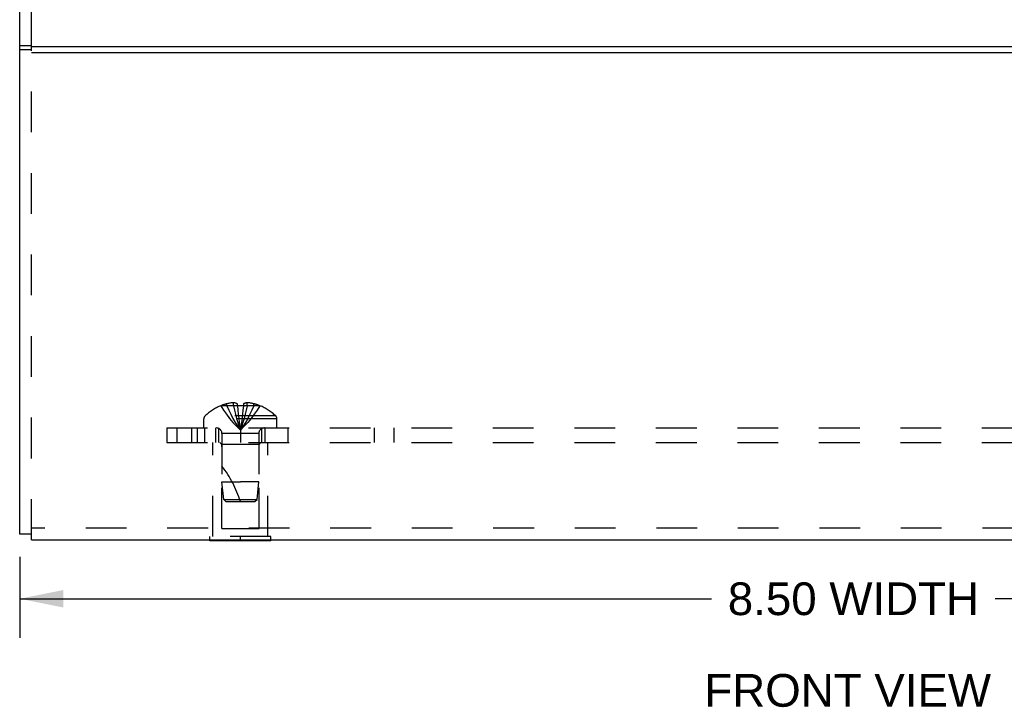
# Model space of a CAD drawing. Header units: inches. Extents: x 0 to 37.8, y 0 to 24.4.
# Tile 5 of 10: x 25.8 to 30.8, y 12.7 to 16.2. Entities that reach past the tile are written whole.
import ezdxf

# ---------------------------------------------------------------- set-up
doc = ezdxf.new("R2010")
doc.units = ezdxf.units.IN
doc.header["$LTSCALE"] = 2.077778
doc.header["$MEASUREMENT"] = 0
doc.linetypes.add('HIDDEN', pattern=[0.2, 0.1, -0.1])
doc.layers.get('0').update_dxf_attribs({"linetype": 'CONTINUOUS'})
doc.layers.add('DEFAULT_2', color=8, linetype='HIDDEN')
doc.layers.add('DIMENSIONS', color=7, linetype='CONTINUOUS')
doc.styles.get("Standard").update_dxf_attribs({"font": 'arial.ttf'})
doc.dimstyles.new('DIMSTYLE_1', dxfattribs={"dimtxt": 0.166667, "dimasz": 0.222222, "dimexe": 0.09, "dimexo": 0.07, "dimgap": 0.0375, "dimtad": 0, "dimtih": 1, "dimtoh": 1, "dimzin": 4, "dimdsep": 46, "dimtxsty": 'Standard', "dimblk": '_FILLED', "dimblk1": '_FILLED', "dimblk2": '_FILLED', "dimcen": 0.09, "dimazin": 1, "dimtfac": 1, "dimtdec": 3, "dimtofl": 0, "dimtmove": 0, "dimatfit": 3, "dimldrblk": '_FILLED', "dimfxl": 0, "dimtolj": 1, "dimtzin": 4, "dimarcsym": 0})

# ---------------------------------------------------------------- blocks, each defined once
blk = doc.blocks.new('_FILLED')
at = {"color": 0, "linetype": 'ByBlock'}
blk.add_solid([(0, 0), (-1, 0.2), (-1, -0.2)], dxfattribs=at)
blk = doc.blocks.new('*D21')
at = {"layer": 'DIMENSIONS', "color": 2, "linetype": 'Continuous'}
for p, q in [((25.8281, 13.4796), (25.8281, 13.0652)), ((34.3281, 13.4796), (34.3281, 13.0652)), ((25.8281, 13.2652), (29.3553, 13.2652)), ((34.3281, 13.2652), (30.8008, 13.2652))]:
    blk.add_line(p, q, dxfattribs=at)
at = {"layer": 'DIMENSIONS', "color": 2, "linetype": 'Continuous', "xscale": 0.2222222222, "yscale": 0.2222222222, "zscale": 0.2222222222, "rotation": 180}
blk.add_blockref('_FILLED', (25.8281, 13.2652), dxfattribs=at)
at = {"layer": 'DIMENSIONS', "color": 2, "linetype": 'Continuous', "xscale": 0.2222222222, "yscale": 0.2222222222, "zscale": 0.2222222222}
blk.add_blockref('_FILLED', (34.3281, 13.2652), dxfattribs=at)
at = {"layer": 'DIMENSIONS', "color": 2, "linetype": 'Continuous', "insert": (30.0781, 13.3485), "char_height": 0.16667, "width": 1.27881, "attachment_point": 2, "line_spacing_factor": 0.9}
blk.add_mtext('8.50 WIDTH', dxfattribs=at)

msp = doc.modelspace()

# ---------------------------------------------------------------- linework, layer by layer
at = {"color": 3, "linetype": 'Continuous'}
for p, q in [((25.8281, 13.5952), (25.8281, 16.2942)), ((25.8881, 16.0791), (34.2681, 16.0791)), ((25.8881, 16.0491), (34.2681, 16.0491)), ((25.8881, 13.5649), (34.2681, 13.5649))]:
    msp.add_line(p, q, dxfattribs=at)
at = {"color": 7, "linetype": 'Continuous'}
for p, q in [((25.8881, 16.0828), (25.8281, 16.0828)), ((25.8881, 16.0628), (25.8281, 16.0628)), ((25.8881, 13.5952), (25.8281, 13.5952)), ((26.7971, 13.5609), (26.7971, 13.5649)), ((27.1091, 13.5609), (26.7971, 13.5609)), ((26.9531, 13.5609), (26.9531, 13.5649)), ((27.1091, 13.5609), (27.1091, 13.5649))]:
    msp.add_line(p, q, dxfattribs=at)
at = {"layer": 'DEFAULT_2', "color": 8, "linetype": 'HIDDEN'}
for p, q in [((25.8881, 13.5649), (25.8881, 17.0867)), ((26.8846, 14.2492), (26.8846, 14.2593)), ((26.9182, 14.2492), (26.9182, 14.2642)), ((26.9376, 14.2492), (26.9376, 14.2593)), ((26.9686, 14.2593), (26.9686, 14.2492)), ((26.988, 14.2492), (26.988, 14.2642)), ((27.0216, 14.2492), (27.0216, 14.2593)), ((26.8536, 14.2492), (26.8538, 14.2488)), ((26.8548, 14.2492), (26.8538, 14.2488)), ((26.9376, 14.2492), (26.8548, 14.2492)), ((26.9376, 14.2492), (26.9397, 14.2267)), ((26.9376, 14.2492), (26.9376, 14.2488)), ((26.9397, 14.2271), (26.9421, 14.2053)), ((26.942, 14.2055), (26.9445, 14.1844)), ((26.9686, 14.2492), (26.9664, 14.2267)), ((26.9686, 14.2492), (26.9685, 14.2488)), ((27.0514, 14.2492), (26.9686, 14.2492)), ((27.0523, 14.2488), (27.0514, 14.2492)), ((27.0526, 14.2492), (27.0523, 14.2488)), ((26.7666, 14.1359), (26.7666, 14.1824)), ((27.1396, 14.1824), (26.7666, 14.1824)), ((27.1333, 14.1969), (26.7728, 14.1969)), ((26.9445, 14.1846), (26.9472, 14.1641)), ((27.1396, 14.1359), (27.1396, 14.1824)), ((26.5781, 14.1359), (26.5781, 14.0609)), ((26.5781, 14.1359), (33.5781, 14.1359)), ((26.6298, 14.1359), (26.6298, 14.0609)), ((26.7031, 14.1359), (26.7031, 14.0609)), ((26.7321, 14.1359), (26.7321, 14.0609)), ((26.7721, 14.0609), (26.7721, 14.1359)), ((26.8281, 14.0609), (26.8281, 14.1359)), ((26.8441, 14.0609), (26.8441, 14.1359)), ((26.8591, 14.1077), (26.8591, 13.8609)), ((27.0471, 14.1077), (26.8591, 14.1077)), ((26.9531, 14.1359), (26.9531, 14.0609)), ((27.0471, 14.1077), (27.0471, 13.8609)), ((27.0621, 14.0609), (27.0621, 14.1359)), ((27.0781, 14.1359), (27.0781, 14.0609)), ((27.195, 14.1359), (27.195, 14.0609)), ((27.6346, 14.1359), (27.6346, 14.0609)), ((27.7359, 14.1359), (27.7359, 14.0609)), ((26.5781, 14.0609), (33.5781, 14.0609)), ((26.8131, 13.5819), (26.8131, 14.0609)), ((26.8581, 14.0509), (26.8481, 14.0609)), ((27.0481, 14.0509), (27.0581, 14.0609)), ((27.0931, 13.5819), (27.0931, 14.0609)), ((26.8581, 13.6234), (26.8581, 14.0509)), ((27.0481, 14.0509), (26.8581, 14.0509)), ((27.0481, 13.6234), (27.0481, 14.0509)), ((26.8681, 13.7708), (26.8591, 13.8609)), ((26.8591, 13.8609), (26.9531, 13.8609)), ((27.0471, 13.8609), (26.9531, 13.8609)), ((27.0381, 13.7708), (27.0471, 13.8609)), ((26.8791, 13.7609), (26.8681, 13.7708)), ((26.8681, 13.7708), (27.0381, 13.7708)), ((26.8791, 13.7609), (27.0271, 13.7609)), ((27.0271, 13.7609), (27.0381, 13.7708)), ((34.2681, 13.6249), (25.8881, 13.6249)), ((26.8581, 13.6234), (27.0481, 13.6234)), ((27.1091, 13.5819), (26.7971, 13.5819)), ((26.7971, 13.5649), (26.7971, 13.5819)), ((26.9531, 13.5649), (26.9531, 13.5819)), ((27.1091, 13.5649), (27.1091, 13.5819))]:
    msp.add_line(p, q, dxfattribs=at)
for points in [[(26.9182, 14.2642), (26.914, 14.2639), (26.9098, 14.2635), (26.9056, 14.263), (26.9014, 14.2625), (26.8972, 14.2618), (26.893, 14.2611), (26.8888, 14.2602), (26.8846, 14.2593)], [(26.9376, 14.2593), (26.935, 14.2603), (26.9325, 14.2611), (26.93, 14.2619), (26.9276, 14.2625), (26.9252, 14.2631), (26.9228, 14.2635), (26.9205, 14.2639), (26.9182, 14.2642)], [(26.988, 14.2642), (26.9856, 14.2639), (26.9833, 14.2635), (26.981, 14.2631), (26.9786, 14.2625), (26.9761, 14.2619), (26.9737, 14.2611), (26.9711, 14.2603), (26.9686, 14.2593)], [(27.0216, 14.2593), (27.0174, 14.2602), (27.0132, 14.2611), (27.009, 14.2618), (27.0048, 14.2625), (27.0006, 14.263), (26.9964, 14.2635), (26.9922, 14.2639), (26.988, 14.2642)], [(26.8538, 14.2488), (26.8675, 14.2267), (26.8823, 14.2053), (26.8983, 14.1844), (26.9154, 14.1641), (26.9337, 14.1443), (26.9531, 14.1252)], [(26.8846, 14.2492), (26.894, 14.2271), (26.9042, 14.2055), (26.9153, 14.1846), (26.9271, 14.1642), (26.9397, 14.1444), (26.9531, 14.1252)], [(26.9182, 14.2492), (26.923, 14.2271), (26.9282, 14.2055), (26.9338, 14.1846), (26.9398, 14.1642), (26.9462, 14.1444), (26.9531, 14.1252)], [(26.9531, 14.2492), (26.9505, 14.2492), (26.9479, 14.2492), (26.9453, 14.2491), (26.9427, 14.249), (26.9402, 14.2489), (26.9376, 14.2488)], [(26.9685, 14.2488), (26.966, 14.2489), (26.9634, 14.249), (26.9608, 14.2491), (26.9583, 14.2492), (26.9557, 14.2492), (26.9531, 14.2492)], [(26.988, 14.2492), (26.9832, 14.2271), (26.9779, 14.2055), (26.9723, 14.1846), (26.9663, 14.1642), (26.9599, 14.1444), (26.9531, 14.1252)], [(27.0216, 14.2492), (27.0121, 14.2271), (27.0019, 14.2055), (26.9909, 14.1846), (26.9791, 14.1642), (26.9665, 14.1444), (26.9531, 14.1252)], [(27.0523, 14.2488), (27.0386, 14.2267), (27.0238, 14.2053), (27.0078, 14.1844), (26.9907, 14.1641), (26.9725, 14.1443), (26.9531, 14.1252)], [(26.9664, 14.2271), (26.9641, 14.2053), (26.9616, 14.1844), (26.9589, 14.1641), (26.9561, 14.1443), (26.9531, 14.1252)], [(26.9641, 14.2055), (26.9616, 14.1846), (26.9589, 14.1642), (26.9561, 14.1444), (26.9531, 14.1252)], [(26.9472, 14.1642), (26.95, 14.1444), (26.9531, 14.1252)], [(26.9472, 14.1641), (26.95, 14.1443), (26.9531, 14.1252)]]:
    msp.add_lwpolyline(points, dxfattribs=at)
for centre, radius, start, end in [((26.9531, 14.007), 0.2614, 105.1941, 112.0894), ((26.9531, 14.007), 0.2614, 67.9106, 74.8059), ((26.9531, 14.007), 0.2618, 112.3613, 133.5138), ((26.9531, 14.007), 0.2618, 46.4862, 67.6387), ((26.7866, 14.1824), 0.02, 133.5138, 180), ((27.1196, 14.1824), 0.02, 0, 46.4862), ((26.8309, 14.1077), 0.0282, 0, 90), ((27.0753, 14.1077), 0.0282, 90, 180), ((26.4078, 13.5907), 0.5712, 17.3354, 37.8138)]:
    msp.add_arc(centre, radius, start, end, dxfattribs=at)

# ---------------------------------------------------------------- texts
at = {"layer": 'DIMENSIONS', "color": 2, "linetype": 'Continuous', "insert": (30.0491, 12.8816), "char_height": 0.16667, "width": 1.458488, "attachment_point": 2, "line_spacing_factor": 0.9}
msp.add_mtext('FRONT VIEW', dxfattribs=at)

# ---------------------------------------------------------------- dimensions: what is measured, and where the dimension line sits
at = {"layer": 'DIMENSIONS', "color": 2, "linetype": 'Continuous'}
dim = msp.add_linear_dim(base=(25.8281, 13.2652), p1=(34.3281, 13.5496), p2=(25.8281, 13.5496), angle=180, text='<> WIDTH', dimstyle='DIMSTYLE_1', dxfattribs=at)
dim.commit()
dim.dimension.update_dxf_attribs({"geometry": '*D21', "text_midpoint": (30.0781, 13.2652), "dimtype": 160})

doc.saveas('drawing.dxf')
